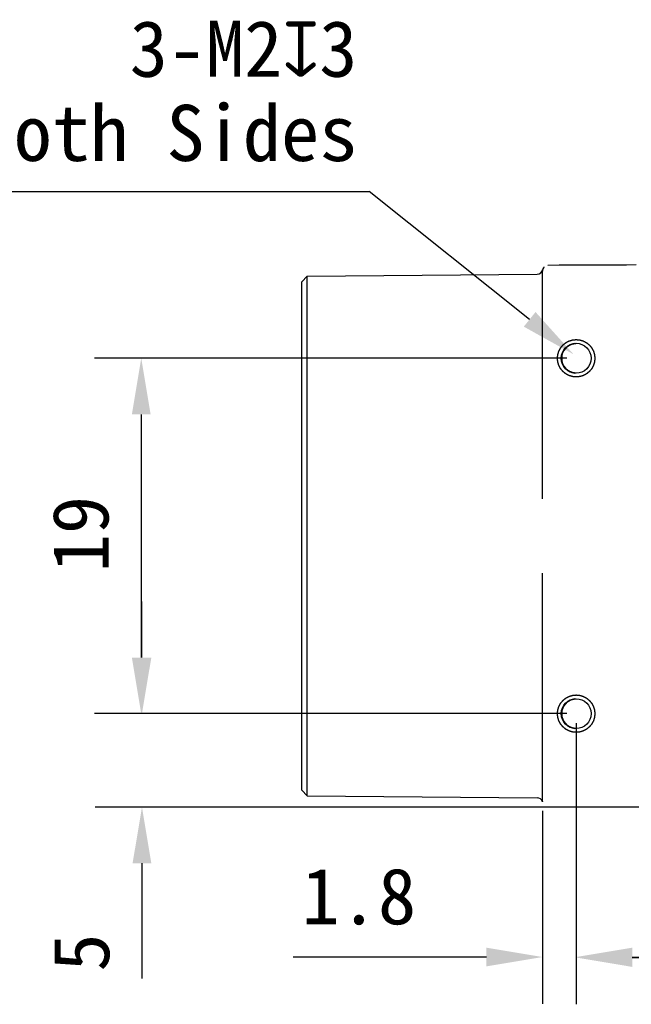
# Model space of a CAD drawing. Header units: millimetres. Extents: x 44 to 250, y 96 to 232.
# Tile 6 of 7: x 115 to 147, y 179 to 232. Entities that reach past the tile are written whole.
import ezdxf

# ---------------------------------------------------------------- set-up
doc = ezdxf.new("R2010")
doc.units = ezdxf.units.MM
doc.header["$LTSCALE"] = 16.335
doc.header["$PDMODE"] = 3
doc.header["$PDSIZE"] = 8
doc.layers.get('0').update_dxf_attribs({"linetype": 'CONTINUOUS'})
doc.layers.get('Defpoints').update_dxf_attribs({"linetype": 'CONTINUOUS'})
doc.layers.add('00_COMPONENTS', color=7, linetype='CONTINUOUS')
doc.layers.add('51__DRAFT_DIMS', color=7, linetype='CONTINUOUS')
doc.styles.get("Standard").update_dxf_attribs({"font": 'simfang.ttf'})
doc.dimstyles.new('DIMSTYLE_1', dxfattribs={"dimtxt": 3, "dimasz": 3, "dimexe": 2.5, "dimexo": 0.5, "dimgap": 0.75, "dimtad": 1, "dimdsep": 46, "dimtxsty": 'STANDARD', "dimblk": '_FILLED', "dimblk1": '_FILLED', "dimblk2": '_FILLED', "dimcen": 0.09, "dimclrt": 3, "dimazin": 2, "dimtp": 0.3, "dimtm": 0.3, "dimtfac": 1, "dimtofl": 0, "dimtmove": 0, "dimatfit": 3, "dimldrblk": '_FILLED', "dimfxl": 1, "dimtolj": 1, "dimarcsym": 0})
doc.dimstyles.new('DIMSTYLE_2', dxfattribs={"dimtxt": 3, "dimasz": 3, "dimexe": 2.5, "dimexo": 0.5, "dimgap": 0.75, "dimtad": 1, "dimdsep": 46, "dimtxsty": 'STANDARD', "dimblk": '_FILLED', "dimblk1": '_FILLED', "dimblk2": '_FILLED', "dimcen": 0.09, "dimclrt": 3, "dimazin": 2, "dimtp": 0.2, "dimtm": 0.2, "dimtfac": 1, "dimtofl": 0, "dimtmove": 0, "dimatfit": 3, "dimldrblk": '_FILLED', "dimfxl": 1, "dimtolj": 1, "dimarcsym": 0})
doc.dimstyles.new('DIMSTYLE_3', dxfattribs={"dimtxt": 3, "dimasz": 3, "dimexe": 2.5, "dimexo": 0.5, "dimgap": 0.75, "dimtad": 1, "dimdsep": 46, "dimtxsty": 'STANDARD', "dimblk": '_FILLED', "dimblk1": '_FILLED', "dimblk2": '_FILLED', "dimcen": 0.09, "dimclrt": 3, "dimazin": 2, "dimtp": 0.1, "dimtm": 0.1, "dimtfac": 1, "dimtofl": 0, "dimtmove": 0, "dimatfit": 3, "dimldrblk": '_FILLED', "dimfxl": 1, "dimtolj": 1, "dimarcsym": 0})
doc.dimstyles.new('DIMSTYLE_4', dxfattribs={"dimtxt": 3, "dimasz": 3, "dimexe": 2.5, "dimexo": 0.5, "dimtad": 1, "dimdsep": 46, "dimtxsty": 'STANDARD', "dimblk": '_FILLED', "dimblk1": '_FILLED', "dimblk2": '_FILLED', "dimcen": 0.09, "dimclrt": 3, "dimazin": 2, "dimtp": 0.1, "dimtm": 0.1, "dimtfac": 1, "dimtofl": 0, "dimtmove": 0, "dimatfit": 1, "dimldrblk": '_FILLED', "dimfxl": 1, "dimtolj": 1, "dimarcsym": 0})

# ---------------------------------------------------------------- blocks, each defined once
blk = doc.blocks.new('_FILLED')
at = {"color": 0, "linetype": 'ByBlock'}
blk.add_solid([(0, 0), (-1, 0.167), (-1, -0.167)], dxfattribs=at)
blk = doc.blocks.new('*D14')
at = {"layer": '51__DRAFT_DIMS', "color": 0, "lineweight": -2}
for p, q in [((144.406, 194.172), (144.406, 179.161)), ((142.606, 189.472), (142.606, 179.161)), ((139.606, 181.661), (129.278, 181.661)), ((147.406, 181.661), (150.406, 181.661))]:
    blk.add_line(p, q, dxfattribs=at)
at = {"layer": 'Defpoints', "color": 0}
for p in [(144.406, 194.672), (142.606, 189.972), (144.406, 181.661)]:
    blk.add_point(p, dxfattribs=at)
at = {"layer": '51__DRAFT_DIMS', "color": 0, "linetype": 'ByBlock', "lineweight": -2, "xscale": 3, "yscale": 3, "zscale": 3}
blk.add_blockref('_FILLED', (142.606, 181.661), dxfattribs=at)
at = {"layer": '51__DRAFT_DIMS', "color": 0, "linetype": 'ByBlock', "lineweight": -2, "xscale": 3, "yscale": 3, "zscale": 3, "rotation": 180}
blk.add_blockref('_FILLED', (144.406, 181.661), dxfattribs=at)
at = {"layer": '51__DRAFT_DIMS', "color": 3, "insert": (135.856, 186.411), "char_height": 3, "attachment_point": 3, "line_spacing_factor": 0.9}
blk.add_mtext('\\A1;1.8', dxfattribs=at)
blk = doc.blocks.new('*D15')
at = {"layer": '51__DRAFT_DIMS', "color": 0, "lineweight": -2}
for p, q in [((183.106, 208.158), (183.106, 179.134)), ((144.406, 194.172), (144.406, 179.134)), ((147.406, 181.634), (180.106, 181.634))]:
    blk.add_line(p, q, dxfattribs=at)
at = {"layer": 'Defpoints', "color": 0}
for p in [(183.106, 208.658), (144.406, 194.672), (183.106, 181.634)]:
    blk.add_point(p, dxfattribs=at)
at = {"layer": '51__DRAFT_DIMS', "color": 0, "linetype": 'ByBlock', "lineweight": -2, "xscale": 3, "yscale": 3, "zscale": 3, "rotation": 180}
blk.add_blockref('_FILLED', (144.406, 181.634), dxfattribs=at)
at = {"layer": '51__DRAFT_DIMS', "color": 0, "linetype": 'ByBlock', "lineweight": -2, "xscale": 3, "yscale": 3, "zscale": 3}
blk.add_blockref('_FILLED', (183.106, 181.634), dxfattribs=at)
at = {"layer": '51__DRAFT_DIMS', "color": 3, "insert": (163.724, 186.384), "char_height": 3, "attachment_point": 2, "line_spacing_factor": 0.9}
blk.add_mtext('\\A1;38.7', dxfattribs=at)
blk = doc.blocks.new('*D16')
at = {"layer": '51__DRAFT_DIMS', "color": 0, "lineweight": -2}
for p, q in [((143.906, 213.672), (118.66, 213.672)), ((121.16, 210.672), (121.16, 197.672)), ((143.906, 194.672), (118.66, 194.672))]:
    blk.add_line(p, q, dxfattribs=at)
at = {"layer": 'Defpoints', "color": 0}
for p in [(144.406, 213.672), (121.16, 194.672), (144.406, 194.672)]:
    blk.add_point(p, dxfattribs=at)
at = {"layer": '51__DRAFT_DIMS', "color": 0, "linetype": 'ByBlock', "lineweight": -2, "xscale": 3, "yscale": 3, "zscale": 3}
for p, rotation in [((121.16, 213.672), 90), ((121.16, 194.672), 270)]:
    blk.add_blockref('_FILLED', p, dxfattribs=dict(at, rotation=rotation))
at = {"layer": '51__DRAFT_DIMS', "color": 3, "insert": (116.41, 204.274), "char_height": 3, "attachment_point": 2, "rotation": 90, "line_spacing_factor": 0.9}
blk.add_mtext('\\A1;19', dxfattribs=at)
blk = doc.blocks.new('*D17')
at = {"layer": '51__DRAFT_DIMS', "color": 0, "lineweight": -2}
for p, q in [((121.198, 197.672), (121.198, 200.672)), ((143.906, 194.672), (118.698, 194.672)), ((143.556, 189.672), (118.698, 189.672)), ((121.198, 186.672), (121.198, 180.509))]:
    blk.add_line(p, q, dxfattribs=at)
at = {"layer": 'Defpoints', "color": 0}
for p in [(121.198, 194.672), (144.406, 194.672), (144.056, 189.672)]:
    blk.add_point(p, dxfattribs=at)
at = {"layer": '51__DRAFT_DIMS', "color": 0, "linetype": 'ByBlock', "lineweight": -2, "xscale": 3, "yscale": 3, "zscale": 3}
for p, rotation in [((121.198, 194.672), 270), ((121.198, 189.672), 90)]:
    blk.add_blockref('_FILLED', p, dxfattribs=dict(at, rotation=rotation))
at = {"layer": '51__DRAFT_DIMS', "color": 3, "insert": (116.448, 182.922), "char_height": 3, "attachment_point": 3, "rotation": 90, "line_spacing_factor": 0.9}
blk.add_mtext('\\A1;5', dxfattribs=at)
blk = doc.blocks.new('*D19')
at = {"layer": '51__DRAFT_DIMS', "color": 0, "lineweight": -2}
for p in [(104.668, 222.595), (141.921, 215.753)]:
    blk.add_line(p, (133.338, 222.595), dxfattribs=at)
at = {"layer": 'Defpoints', "color": 0}
for p in [(141.921, 215.753), (144.267, 213.883)]:
    blk.add_point(p, dxfattribs=at)
at = {"layer": '51__DRAFT_DIMS', "color": 0, "linetype": 'ByBlock', "lineweight": -2, "xscale": 3, "yscale": 3, "zscale": 3, "rotation": 321.4417913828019}
blk.add_blockref('_FILLED', (144.267, 213.883), dxfattribs=at)
at = {"layer": '51__DRAFT_DIMS', "color": 3, "insert": (132.713, 231.72), "char_height": 3, "attachment_point": 3, "line_spacing_factor": 0.9}
blk.add_mtext('\\A1;3-M2{\\A1;\\Fgdt|c0;x\\fFangSong|b0|i0|c134|p0;3\\POn Both Sides}', dxfattribs=at)

msp = doc.modelspace()

# ---------------------------------------------------------------- linework, layer by layer
at = {"layer": '00_COMPONENTS', "color": 7}
for p, q in [((142.636, 218.461), (142.632, 218.453)), ((142.64, 218.468), (142.636, 218.461)), ((142.644, 218.476), (142.642, 218.472)), ((142.649, 218.485), (142.646, 218.481)), ((142.654, 218.494), (142.652, 218.489)), ((142.69, 218.538), (142.686, 218.534)), ((142.697, 218.545), (142.693, 218.542)), ((142.901, 218.631), (142.9, 218.631)), ((147.606, 218.672), (142.901, 218.631)), ((142.905, 218.631), (142.903, 218.631)), ((143.506, 218.637), (143.506, 218.672)), ((143.506, 218.672), (147.106, 218.672)), ((129.736, 217.759), (130.036, 218.062)), ((130.036, 218.062), (142.325, 218.169)), ((130.036, 190.281), (130.036, 218.062)), ((142.606, 218.336), (142.606, 218.329)), ((142.606, 206.156), (142.606, 218.316)), ((142.611, 218.381), (142.611, 218.382)), ((142.614, 218.399), (142.614, 218.4)), ((142.622, 218.425), (142.618, 218.413)), ((142.624, 218.432), (142.621, 218.425)), ((142.623, 218.429), (142.621, 218.425)), ((142.622, 218.425), (142.621, 218.422)), ((142.622, 218.427), (142.625, 218.434)), ((142.625, 218.436), (142.624, 218.432)), ((142.628, 218.443), (142.626, 218.439)), ((142.63, 218.448), (142.627, 218.441)), ((129.736, 190.584), (129.736, 217.759)), ((142.606, 189.972), (142.606, 202.187)), ((129.736, 190.584), (130.036, 190.281)), ((130.036, 190.281), (142.317, 190.174)), ((142.606, 189.981), (142.606, 189.986)), ((142.606, 189.971), (142.606, 189.965)), ((183.506, 189.672), (142.906, 189.672))]:
    msp.add_line(p, q, dxfattribs=at)
for points in [[(142.697, 218.545), (142.687, 218.535), (142.677, 218.524), (142.667, 218.512), (142.658, 218.5), (142.65, 218.487), (142.642, 218.473), (142.635, 218.459), (142.628, 218.444), (142.623, 218.43), (142.618, 218.415), (142.614, 218.4), (142.614, 218.398)], [(142.659, 218.501), (142.653, 218.492), (142.648, 218.483), (142.643, 218.474), (142.638, 218.465), (142.634, 218.456)], [(142.676, 218.523), (142.673, 218.519), (142.669, 218.515), (142.666, 218.51), (142.663, 218.506), (142.66, 218.502), (142.657, 218.498)], [(142.697, 218.546), (142.689, 218.537), (142.681, 218.528), (142.673, 218.519), (142.666, 218.51)], [(142.615, 218.401), (142.612, 218.388), (142.609, 218.374), (142.608, 218.359), (142.607, 218.346), (142.606, 218.336)], [(142.624, 218.433), (142.623, 218.43), (142.62, 218.422), (142.617, 218.41)], [(142.632, 218.453), (142.631, 218.451), (142.63, 218.447)]]:
    msp.add_lwpolyline(points, dxfattribs=at)
for centre in [(144.406, 213.672), (144.406, 194.672)]:
    msp.add_circle(centre, 0.8, dxfattribs=at)
for centre, radius, start, end in [((142.323, 218.469), 0.3, 270.5, 346.6477), ((142.907, 218.331), 0.301, 173.4061, 178.2119), ((142.906, 218.331), 0.3, 173.547, 178.3731), ((142.907, 218.331), 0.301, 178.2262, 180.0021), ((142.907, 218.331), 0.3, 178.378, 180.0015), ((142.909, 218.33), 0.303, 171.0821, 172.4286), ((142.908, 218.33), 0.302, 171.2111, 172.3723), ((142.905, 218.331), 0.298, 169.2329, 171.0817), ((142.902, 218.331), 0.296, 170.4069, 171.2088), ((142.916, 218.329), 0.31, 168.5918, 169.2352), ((142.909, 218.33), 0.302, 168.6333, 169.2313), ((144.432, 213.672), 0.8, 97.4987, 262.5013), ((144.433, 194.672), 0.8, 97.4987, 262.5013), ((142.314, 189.874), 0.3, 14.8111, 89.5)]:
    msp.add_arc(centre, radius, start, end, dxfattribs=at)
at = {"layer": '00_COMPONENTS', "color": 4}
for points in [[(143.406, 213.672), (143.408, 213.688), (143.411, 213.72), (143.415, 213.761), (143.418, 213.793), (143.42, 213.813), (143.422, 213.829), (143.423, 213.842), (143.424, 213.852), (143.425, 213.859), (143.425, 213.863), (143.425, 213.866), (143.426, 213.869), (143.427, 213.873), (143.43, 213.88), (143.432, 213.889), (143.436, 213.901), (143.441, 213.916), (143.447, 213.936), (143.454, 213.959), (143.461, 213.983), (143.467, 214.002), (143.471, 214.018), (143.475, 214.029), (143.478, 214.039), (143.48, 214.046), (143.481, 214.05), (143.482, 214.053), (143.483, 214.055), (143.485, 214.059), (143.488, 214.065), (143.493, 214.074), (143.499, 214.085), (143.507, 214.099), (143.516, 214.117), (143.528, 214.139), (143.539, 214.16), (143.549, 214.178), (143.556, 214.193), (143.562, 214.204), (143.567, 214.212), (143.57, 214.219), (143.572, 214.222), (143.573, 214.225), (143.575, 214.227), (143.578, 214.231), (143.583, 214.236), (143.589, 214.244), (143.597, 214.254), (143.607, 214.267), (143.621, 214.283), (143.636, 214.302), (143.652, 214.321), (143.665, 214.337), (143.676, 214.35), (143.684, 214.36), (143.69, 214.368), (143.695, 214.373), (143.697, 214.376), (143.699, 214.379), (143.702, 214.381), (143.705, 214.383), (143.71, 214.388), (143.718, 214.394), (143.728, 214.402), (143.74, 214.412), (143.756, 214.425), (143.775, 214.441), (143.793, 214.456), (143.809, 214.469), (143.822, 214.479), (143.831, 214.487), (143.839, 214.494), (143.845, 214.498), (143.848, 214.501), (143.85, 214.503), (143.853, 214.504), (143.856, 214.506), (143.863, 214.509), (143.872, 214.514), (143.882, 214.52), (143.897, 214.528), (143.915, 214.537), (143.936, 214.549), (143.958, 214.56), (143.975, 214.57), (143.99, 214.578), (144.001, 214.583), (144.009, 214.588), (144.016, 214.592), (144.019, 214.593), (144.022, 214.595), (144.025, 214.596), (144.029, 214.597), (144.036, 214.599), (144.045, 214.602), (144.057, 214.606), (144.073, 214.61), (144.092, 214.616), (144.115, 214.623), (144.139, 214.631), (144.158, 214.636), (144.174, 214.641), (144.185, 214.645), (144.195, 214.648), (144.202, 214.65), (144.206, 214.651), (144.209, 214.652), (144.212, 214.652), (144.216, 214.653), (144.223, 214.653), (144.233, 214.654), (144.246, 214.656), (144.262, 214.657), (144.283, 214.659), (144.307, 214.662), (144.332, 214.664), (144.353, 214.666), (144.369, 214.668), (144.382, 214.669), (144.392, 214.67), (144.399, 214.671), (144.403, 214.671), (144.406, 214.672), (144.409, 214.671), (144.413, 214.671), (144.42, 214.67), (144.431, 214.669), (144.443, 214.668), (144.459, 214.667), (144.479, 214.665), (144.503, 214.662), (144.528, 214.66), (144.548, 214.658), (144.564, 214.656), (144.576, 214.655), (144.586, 214.654), (144.593, 214.653), (144.597, 214.653), (144.601, 214.653), (144.603, 214.652), (144.607, 214.651), (144.614, 214.648), (144.624, 214.646), (144.636, 214.642), (144.651, 214.637), (144.671, 214.631), (144.694, 214.624), (144.717, 214.617), (144.737, 214.611), (144.752, 214.607), (144.764, 214.603), (144.774, 214.6), (144.781, 214.598), (144.784, 214.597), (144.787, 214.596), (144.79, 214.595), (144.794, 214.593), (144.8, 214.59), (144.809, 214.585), (144.82, 214.579), (144.834, 214.571), (144.852, 214.562), (144.874, 214.55), (144.895, 214.539), (144.913, 214.529), (144.927, 214.522), (144.938, 214.516), (144.947, 214.511), (144.953, 214.508), (144.957, 214.506), (144.96, 214.505), (144.962, 214.503), (144.965, 214.5), (144.971, 214.495), (144.979, 214.489), (144.989, 214.481), (145.001, 214.471), (145.017, 214.457), (145.037, 214.442), (145.056, 214.426), (145.072, 214.413), (145.085, 214.402), (145.094, 214.394), (145.102, 214.388), (145.108, 214.383), (145.111, 214.381), (145.114, 214.379), (145.115, 214.376), (145.118, 214.373), (145.122, 214.368), (145.129, 214.36), (145.137, 214.35), (145.147, 214.338), (145.16, 214.322), (145.175, 214.303), (145.191, 214.285), (145.204, 214.269), (145.214, 214.256), (145.222, 214.247), (145.228, 214.239), (145.233, 214.233), (145.235, 214.23), (145.237, 214.228), (145.239, 214.225), (145.241, 214.222), (145.244, 214.215), (145.249, 214.206), (145.255, 214.196), (145.262, 214.181), (145.272, 214.163), (145.283, 214.142), (145.295, 214.12), (145.305, 214.103), (145.312, 214.088), (145.318, 214.077), (145.323, 214.068), (145.326, 214.062), (145.328, 214.059), (145.33, 214.056), (145.33, 214.053), (145.332, 214.049), (145.334, 214.042), (145.337, 214.033), (145.34, 214.021), (145.345, 214.005), (145.351, 213.986), (145.358, 213.963), (145.365, 213.939), (145.371, 213.92), (145.376, 213.904), (145.379, 213.893), (145.382, 213.883), (145.384, 213.876), (145.386, 213.872), (145.387, 213.869), (145.387, 213.866), (145.387, 213.862), (145.388, 213.855), (145.389, 213.845), (145.39, 213.832), (145.392, 213.816), (145.394, 213.795), (145.396, 213.77), (145.399, 213.746), (145.402, 213.713), (145.405, 213.688), (145.406, 213.672)], [(145.406, 213.672), (145.405, 213.655), (145.402, 213.623), (145.398, 213.583), (145.394, 213.55), (145.392, 213.53), (145.391, 213.514), (145.39, 213.502), (145.389, 213.492), (145.388, 213.484), (145.387, 213.48), (145.387, 213.477), (145.386, 213.475), (145.385, 213.471), (145.383, 213.464), (145.38, 213.454), (145.377, 213.442), (145.372, 213.427), (145.366, 213.407), (145.359, 213.384), (145.352, 213.361), (145.346, 213.341), (145.341, 213.326), (145.338, 213.314), (145.335, 213.304), (145.333, 213.297), (145.332, 213.294), (145.331, 213.291), (145.329, 213.288), (145.328, 213.284), (145.324, 213.278), (145.319, 213.269), (145.314, 213.258), (145.306, 213.244), (145.296, 213.226), (145.285, 213.204), (145.274, 213.183), (145.264, 213.165), (145.256, 213.151), (145.251, 213.14), (145.246, 213.131), (145.243, 213.125), (145.241, 213.121), (145.239, 213.118), (145.237, 213.116), (145.235, 213.113), (145.23, 213.107), (145.223, 213.099), (145.216, 213.089), (145.205, 213.077), (145.192, 213.061), (145.176, 213.041), (145.161, 213.022), (145.147, 213.006), (145.137, 212.993), (145.129, 212.984), (145.123, 212.976), (145.118, 212.97), (145.115, 212.967), (145.114, 212.964), (145.111, 212.963), (145.108, 212.96), (145.102, 212.956), (145.095, 212.949), (145.085, 212.941), (145.073, 212.931), (145.057, 212.918), (145.038, 212.903), (145.019, 212.887), (145.003, 212.874), (144.991, 212.864), (144.981, 212.856), (144.974, 212.85), (144.968, 212.845), (144.965, 212.843), (144.963, 212.841), (144.96, 212.839), (144.956, 212.837), (144.95, 212.834), (144.941, 212.829), (144.93, 212.823), (144.916, 212.816), (144.898, 212.806), (144.877, 212.795), (144.855, 212.783), (144.837, 212.773), (144.823, 212.766), (144.812, 212.76), (144.803, 212.755), (144.797, 212.752), (144.793, 212.75), (144.791, 212.748), (144.788, 212.748), (144.784, 212.746), (144.777, 212.744), (144.767, 212.741), (144.756, 212.738), (144.74, 212.733), (144.721, 212.727), (144.697, 212.72), (144.674, 212.713), (144.655, 212.707), (144.639, 212.702), (144.627, 212.699), (144.618, 212.696), (144.611, 212.693), (144.607, 212.692), (144.604, 212.691), (144.601, 212.691), (144.597, 212.691), (144.59, 212.69), (144.579, 212.689), (144.567, 212.688), (144.55, 212.686), (144.53, 212.684), (144.505, 212.682), (144.48, 212.679), (144.46, 212.677), (144.443, 212.675), (144.431, 212.674), (144.421, 212.673), (144.414, 212.672), (144.409, 212.672), (144.406, 212.671), (144.403, 212.672), (144.399, 212.672), (144.392, 212.673), (144.382, 212.674), (144.37, 212.675), (144.354, 212.677), (144.333, 212.679), (144.309, 212.681), (144.285, 212.684), (144.265, 212.686), (144.249, 212.687), (144.236, 212.688), (144.226, 212.689), (144.219, 212.69), (144.215, 212.69), (144.212, 212.691), (144.209, 212.692), (144.205, 212.693), (144.198, 212.695), (144.189, 212.698), (144.177, 212.701), (144.161, 212.706), (144.142, 212.712), (144.119, 212.719), (144.095, 212.726), (144.076, 212.732), (144.06, 212.737), (144.049, 212.74), (144.039, 212.743), (144.032, 212.745), (144.028, 212.746), (144.025, 212.747), (144.023, 212.749), (144.019, 212.75), (144.013, 212.754), (144.004, 212.759), (143.993, 212.764), (143.979, 212.772), (143.961, 212.781), (143.939, 212.793), (143.918, 212.804), (143.9, 212.814), (143.885, 212.822), (143.874, 212.827), (143.866, 212.832), (143.859, 212.835), (143.856, 212.837), (143.853, 212.839), (143.851, 212.841), (143.847, 212.843), (143.842, 212.848), (143.834, 212.854), (143.824, 212.862), (143.811, 212.873), (143.795, 212.886), (143.776, 212.902), (143.757, 212.917), (143.741, 212.93), (143.728, 212.941), (143.718, 212.949), (143.71, 212.955), (143.705, 212.96), (143.702, 212.963), (143.699, 212.964), (143.697, 212.967), (143.695, 212.97), (143.69, 212.976), (143.684, 212.983), (143.676, 212.993), (143.666, 213.005), (143.653, 213.021), (143.637, 213.04), (143.622, 213.059), (143.609, 213.075), (143.599, 213.087), (143.591, 213.097), (143.584, 213.104), (143.58, 213.11), (143.577, 213.113), (143.575, 213.115), (143.574, 213.118), (143.572, 213.122), (143.569, 213.128), (143.564, 213.137), (143.558, 213.148), (143.55, 213.162), (143.541, 213.18), (143.529, 213.201), (143.518, 213.223), (143.508, 213.241), (143.5, 213.255), (143.495, 213.266), (143.49, 213.275), (143.486, 213.281), (143.485, 213.285), (143.483, 213.287), (143.482, 213.29), (143.481, 213.294), (143.479, 213.301), (143.476, 213.311), (143.472, 213.322), (143.468, 213.338), (143.462, 213.357), (143.455, 213.381), (143.447, 213.404), (143.442, 213.423), (143.437, 213.439), (143.433, 213.451), (143.43, 213.46), (143.428, 213.467), (143.427, 213.471), (143.426, 213.474), (143.426, 213.477), (143.425, 213.481), (143.425, 213.488), (143.424, 213.499), (143.422, 213.511), (143.421, 213.528), (143.419, 213.548), (143.416, 213.573), (143.414, 213.598), (143.41, 213.63), (143.408, 213.655), (143.406, 213.672)], [(143.406, 194.672), (143.408, 194.688), (143.411, 194.72), (143.415, 194.761), (143.418, 194.793), (143.42, 194.813), (143.422, 194.829), (143.423, 194.842), (143.424, 194.852), (143.425, 194.859), (143.425, 194.863), (143.425, 194.866), (143.426, 194.869), (143.428, 194.873), (143.43, 194.88), (143.433, 194.889), (143.436, 194.901), (143.441, 194.916), (143.447, 194.936), (143.454, 194.959), (143.461, 194.983), (143.467, 195.002), (143.471, 195.018), (143.475, 195.029), (143.478, 195.039), (143.48, 195.046), (143.481, 195.05), (143.482, 195.053), (143.483, 195.055), (143.485, 195.059), (143.489, 195.065), (143.493, 195.074), (143.499, 195.085), (143.507, 195.099), (143.516, 195.117), (143.528, 195.139), (143.539, 195.16), (143.549, 195.178), (143.556, 195.193), (143.562, 195.204), (143.567, 195.212), (143.57, 195.219), (143.572, 195.222), (143.573, 195.225), (143.576, 195.227), (143.578, 195.231), (143.583, 195.236), (143.589, 195.244), (143.597, 195.254), (143.608, 195.267), (143.621, 195.283), (143.636, 195.302), (143.652, 195.321), (143.665, 195.337), (143.676, 195.35), (143.684, 195.36), (143.69, 195.368), (143.695, 195.373), (143.697, 195.376), (143.699, 195.379), (143.702, 195.381), (143.705, 195.383), (143.71, 195.388), (143.718, 195.394), (143.728, 195.402), (143.74, 195.412), (143.756, 195.425), (143.775, 195.441), (143.794, 195.456), (143.809, 195.469), (143.822, 195.479), (143.831, 195.487), (143.839, 195.494), (143.845, 195.498), (143.848, 195.501), (143.85, 195.503), (143.853, 195.504), (143.856, 195.506), (143.863, 195.509), (143.872, 195.514), (143.882, 195.52), (143.897, 195.528), (143.915, 195.537), (143.936, 195.549), (143.958, 195.56), (143.976, 195.57), (143.99, 195.578), (144.001, 195.583), (144.01, 195.588), (144.016, 195.592), (144.019, 195.593), (144.022, 195.595), (144.025, 195.596), (144.029, 195.597), (144.036, 195.599), (144.045, 195.602), (144.057, 195.606), (144.073, 195.61), (144.092, 195.616), (144.115, 195.623), (144.139, 195.631), (144.158, 195.636), (144.174, 195.641), (144.185, 195.645), (144.195, 195.648), (144.202, 195.65), (144.206, 195.651), (144.209, 195.652), (144.212, 195.652), (144.216, 195.653), (144.223, 195.653), (144.233, 195.654), (144.246, 195.656), (144.262, 195.657), (144.283, 195.659), (144.308, 195.662), (144.332, 195.664), (144.353, 195.666), (144.369, 195.668), (144.382, 195.669), (144.392, 195.67), (144.399, 195.671), (144.403, 195.671), (144.406, 195.672), (144.409, 195.671), (144.414, 195.671), (144.421, 195.67), (144.431, 195.669), (144.443, 195.668), (144.459, 195.667), (144.479, 195.665), (144.504, 195.662), (144.528, 195.66), (144.548, 195.658), (144.564, 195.656), (144.576, 195.655), (144.586, 195.654), (144.594, 195.653), (144.598, 195.653), (144.601, 195.653), (144.604, 195.652), (144.607, 195.651), (144.614, 195.648), (144.624, 195.646), (144.636, 195.642), (144.651, 195.637), (144.671, 195.631), (144.694, 195.624), (144.717, 195.617), (144.737, 195.611), (144.752, 195.607), (144.764, 195.603), (144.774, 195.6), (144.781, 195.598), (144.785, 195.597), (144.788, 195.596), (144.79, 195.595), (144.794, 195.593), (144.8, 195.59), (144.809, 195.585), (144.82, 195.579), (144.834, 195.571), (144.852, 195.562), (144.874, 195.55), (144.895, 195.539), (144.913, 195.529), (144.927, 195.522), (144.938, 195.516), (144.947, 195.511), (144.954, 195.508), (144.957, 195.506), (144.96, 195.505), (144.962, 195.503), (144.965, 195.5), (144.971, 195.495), (144.979, 195.489), (144.989, 195.481), (145.001, 195.471), (145.017, 195.457), (145.037, 195.442), (145.056, 195.426), (145.072, 195.413), (145.085, 195.402), (145.094, 195.394), (145.102, 195.388), (145.108, 195.383), (145.111, 195.381), (145.114, 195.379), (145.115, 195.376), (145.118, 195.373), (145.123, 195.368), (145.129, 195.36), (145.137, 195.35), (145.147, 195.338), (145.16, 195.322), (145.175, 195.303), (145.191, 195.285), (145.204, 195.269), (145.214, 195.256), (145.222, 195.247), (145.228, 195.239), (145.233, 195.233), (145.235, 195.23), (145.238, 195.228), (145.239, 195.225), (145.241, 195.222), (145.244, 195.215), (145.249, 195.206), (145.255, 195.196), (145.262, 195.181), (145.272, 195.163), (145.283, 195.142), (145.295, 195.12), (145.305, 195.103), (145.312, 195.088), (145.318, 195.077), (145.323, 195.068), (145.326, 195.062), (145.328, 195.059), (145.33, 195.056), (145.33, 195.053), (145.332, 195.049), (145.334, 195.042), (145.337, 195.033), (145.34, 195.021), (145.345, 195.005), (145.351, 194.986), (145.358, 194.963), (145.365, 194.939), (145.371, 194.92), (145.376, 194.904), (145.38, 194.893), (145.382, 194.883), (145.385, 194.876), (145.386, 194.872), (145.387, 194.869), (145.387, 194.866), (145.387, 194.862), (145.388, 194.855), (145.389, 194.845), (145.39, 194.832), (145.392, 194.816), (145.394, 194.795), (145.397, 194.77), (145.399, 194.746), (145.402, 194.713), (145.405, 194.688), (145.406, 194.672)], [(145.406, 194.672), (145.405, 194.655), (145.402, 194.623), (145.398, 194.583), (145.394, 194.55), (145.393, 194.53), (145.391, 194.514), (145.39, 194.502), (145.389, 194.492), (145.388, 194.484), (145.388, 194.48), (145.388, 194.477), (145.386, 194.475), (145.385, 194.471), (145.383, 194.464), (145.38, 194.454), (145.377, 194.442), (145.372, 194.427), (145.366, 194.407), (145.359, 194.384), (145.352, 194.361), (145.346, 194.341), (145.342, 194.326), (145.338, 194.314), (145.335, 194.304), (145.333, 194.297), (145.332, 194.294), (145.331, 194.291), (145.329, 194.288), (145.328, 194.284), (145.324, 194.278), (145.319, 194.269), (145.314, 194.258), (145.306, 194.244), (145.297, 194.226), (145.285, 194.204), (145.274, 194.183), (145.264, 194.165), (145.257, 194.151), (145.251, 194.14), (145.246, 194.131), (145.243, 194.125), (145.241, 194.121), (145.239, 194.118), (145.237, 194.116), (145.235, 194.113), (145.23, 194.107), (145.224, 194.099), (145.216, 194.089), (145.205, 194.077), (145.192, 194.061), (145.176, 194.041), (145.161, 194.022), (145.148, 194.006), (145.137, 193.993), (145.129, 193.984), (145.123, 193.976), (145.118, 193.97), (145.115, 193.967), (145.114, 193.964), (145.111, 193.963), (145.108, 193.96), (145.103, 193.956), (145.095, 193.949), (145.085, 193.941), (145.073, 193.931), (145.057, 193.918), (145.038, 193.903), (145.019, 193.887), (145.004, 193.874), (144.991, 193.864), (144.982, 193.856), (144.974, 193.85), (144.968, 193.845), (144.965, 193.843), (144.963, 193.841), (144.96, 193.839), (144.956, 193.837), (144.95, 193.834), (144.941, 193.829), (144.93, 193.823), (144.916, 193.816), (144.898, 193.806), (144.877, 193.795), (144.855, 193.783), (144.837, 193.773), (144.823, 193.766), (144.812, 193.76), (144.803, 193.755), (144.797, 193.752), (144.793, 193.75), (144.791, 193.748), (144.788, 193.748), (144.784, 193.746), (144.777, 193.744), (144.767, 193.741), (144.756, 193.738), (144.74, 193.733), (144.721, 193.727), (144.697, 193.72), (144.674, 193.713), (144.655, 193.707), (144.639, 193.702), (144.627, 193.699), (144.618, 193.696), (144.611, 193.693), (144.607, 193.692), (144.604, 193.691), (144.601, 193.691), (144.597, 193.691), (144.59, 193.69), (144.579, 193.689), (144.567, 193.688), (144.551, 193.686), (144.53, 193.684), (144.505, 193.682), (144.481, 193.679), (144.46, 193.677), (144.443, 193.675), (144.431, 193.674), (144.421, 193.673), (144.414, 193.672), (144.41, 193.672), (144.406, 193.671), (144.403, 193.672), (144.399, 193.672), (144.392, 193.673), (144.382, 193.674), (144.37, 193.675), (144.354, 193.677), (144.334, 193.679), (144.309, 193.681), (144.285, 193.684), (144.265, 193.686), (144.249, 193.687), (144.236, 193.688), (144.226, 193.689), (144.219, 193.69), (144.215, 193.69), (144.212, 193.691), (144.209, 193.692), (144.205, 193.693), (144.199, 193.695), (144.189, 193.698), (144.177, 193.701), (144.162, 193.706), (144.142, 193.712), (144.119, 193.719), (144.095, 193.726), (144.076, 193.732), (144.06, 193.737), (144.049, 193.74), (144.039, 193.743), (144.032, 193.745), (144.028, 193.746), (144.025, 193.747), (144.023, 193.749), (144.019, 193.75), (144.013, 193.754), (144.004, 193.759), (143.993, 193.764), (143.979, 193.772), (143.961, 193.781), (143.939, 193.793), (143.918, 193.804), (143.9, 193.814), (143.885, 193.822), (143.875, 193.827), (143.866, 193.832), (143.859, 193.835), (143.856, 193.837), (143.853, 193.839), (143.851, 193.841), (143.847, 193.843), (143.842, 193.848), (143.834, 193.854), (143.824, 193.862), (143.811, 193.873), (143.795, 193.886), (143.776, 193.902), (143.757, 193.917), (143.741, 193.93), (143.728, 193.941), (143.719, 193.949), (143.711, 193.955), (143.705, 193.96), (143.702, 193.963), (143.699, 193.964), (143.697, 193.967), (143.695, 193.97), (143.69, 193.976), (143.684, 193.983), (143.676, 193.993), (143.666, 194.005), (143.653, 194.021), (143.637, 194.04), (143.622, 194.059), (143.609, 194.075), (143.599, 194.087), (143.591, 194.097), (143.585, 194.104), (143.58, 194.11), (143.577, 194.113), (143.575, 194.115), (143.574, 194.118), (143.572, 194.122), (143.569, 194.128), (143.564, 194.137), (143.558, 194.148), (143.551, 194.162), (143.541, 194.18), (143.529, 194.201), (143.518, 194.223), (143.508, 194.241), (143.501, 194.255), (143.495, 194.266), (143.49, 194.275), (143.487, 194.281), (143.485, 194.285), (143.483, 194.287), (143.482, 194.29), (143.481, 194.294), (143.479, 194.301), (143.476, 194.311), (143.473, 194.322), (143.468, 194.338), (143.462, 194.357), (143.455, 194.381), (143.448, 194.404), (143.442, 194.423), (143.437, 194.439), (143.433, 194.451), (143.43, 194.46), (143.428, 194.467), (143.427, 194.471), (143.426, 194.474), (143.426, 194.477), (143.425, 194.481), (143.425, 194.488), (143.424, 194.499), (143.423, 194.511), (143.421, 194.528), (143.419, 194.548), (143.416, 194.573), (143.414, 194.598), (143.411, 194.63), (143.408, 194.655), (143.406, 194.672)]]:
    msp.add_open_spline(points, degree=3, knots=[0, 0, 0, 0, 0.015625, 0.03125, 0.039062, 0.046875, 0.050781, 0.054688, 0.058594, 0.060547, 0.061523, 0.0625, 0.063477, 0.064453, 0.066406, 0.070312, 0.074219, 0.078125, 0.085938, 0.09375, 0.101562, 0.109375, 0.113281, 0.117188, 0.121094, 0.123047, 0.124023, 0.125, 0.125977, 0.126953, 0.128906, 0.132812, 0.136719, 0.140625, 0.148438, 0.15625, 0.164062, 0.171875, 0.175781, 0.179688, 0.183594, 0.185547, 0.186523, 0.1875, 0.188477, 0.189453, 0.191406, 0.195312, 0.199219, 0.203125, 0.210938, 0.21875, 0.226562, 0.234375, 0.238281, 0.242188, 0.246094, 0.248047, 0.249023, 0.25, 0.250977, 0.251953, 0.253906, 0.257812, 0.261719, 0.265625, 0.273438, 0.28125, 0.289062, 0.296875, 0.300781, 0.304688, 0.308594, 0.310547, 0.311523, 0.3125, 0.313477, 0.314453, 0.316406, 0.320312, 0.324219, 0.328125, 0.335938, 0.34375, 0.351562, 0.359375, 0.363281, 0.367188, 0.371094, 0.373047, 0.374023, 0.375, 0.375977, 0.376953, 0.378906, 0.382812, 0.386719, 0.390625, 0.398438, 0.40625, 0.414062, 0.421875, 0.425781, 0.429688, 0.433594, 0.435547, 0.436523, 0.4375, 0.438477, 0.439453, 0.441406, 0.445312, 0.449219, 0.453125, 0.460938, 0.46875, 0.476562, 0.484375, 0.488281, 0.492188, 0.496094, 0.498047, 0.499023, 0.5, 0.500977, 0.501953, 0.503906, 0.507812, 0.511719, 0.515625, 0.523438, 0.53125, 0.539062, 0.546875, 0.550781, 0.554688, 0.558594, 0.560547, 0.561523, 0.5625, 0.563477, 0.564453, 0.566406, 0.570312, 0.574219, 0.578125, 0.585938, 0.59375, 0.601562, 0.609375, 0.613281, 0.617188, 0.621094, 0.623047, 0.624023, 0.625, 0.625977, 0.626953, 0.628906, 0.632812, 0.636719, 0.640625, 0.648438, 0.65625, 0.664062, 0.671875, 0.675781, 0.679688, 0.683594, 0.685547, 0.686523, 0.6875, 0.688477, 0.689453, 0.691406, 0.695312, 0.699219, 0.703125, 0.710938, 0.71875, 0.726562, 0.734375, 0.738281, 0.742188, 0.746094, 0.748047, 0.749023, 0.75, 0.750977, 0.751953, 0.753906, 0.757812, 0.761719, 0.765625, 0.773438, 0.78125, 0.789062, 0.796875, 0.800781, 0.804688, 0.808594, 0.810547, 0.811523, 0.8125, 0.813477, 0.814453, 0.816406, 0.820312, 0.824219, 0.828125, 0.835938, 0.84375, 0.851562, 0.859375, 0.863281, 0.867188, 0.871094, 0.873047, 0.874023, 0.875, 0.875977, 0.876953, 0.878906, 0.882812, 0.886719, 0.890625, 0.898438, 0.90625, 0.914062, 0.921875, 0.925781, 0.929688, 0.933594, 0.935547, 0.936523, 0.9375, 0.938477, 0.939453, 0.941406, 0.945312, 0.949219, 0.953125, 0.960938, 0.96875, 0.976562, 0.984375, 1, 1, 1, 1], dxfattribs=at)
at = {"layer": '00_COMPONENTS', "color": 7}
for points in [[(143.633, 213.672), (143.634, 213.684), (143.637, 213.71), (143.641, 213.748), (143.644, 213.78), (143.647, 213.802), (143.648, 213.815), (143.649, 213.824), (143.65, 213.832), (143.651, 213.839), (143.651, 213.843), (143.652, 213.846), (143.653, 213.849), (143.655, 213.854), (143.658, 213.865), (143.663, 213.88), (143.672, 213.904), (143.68, 213.928), (143.688, 213.953), (143.693, 213.968), (143.698, 213.98), (143.701, 213.989), (143.704, 213.998), (143.706, 214.005), (143.708, 214.009), (143.709, 214.012), (143.711, 214.016), (143.713, 214.02), (143.717, 214.025), (143.721, 214.032), (143.728, 214.043), (143.736, 214.057), (143.749, 214.079), (143.763, 214.1), (143.776, 214.122), (143.784, 214.136), (143.791, 214.147), (143.795, 214.154), (143.798, 214.158), (143.8, 214.161), (143.8, 214.162), (143.802, 214.164), (143.805, 214.166), (143.809, 214.171), (143.815, 214.177), (143.824, 214.186), (143.835, 214.197), (143.848, 214.211), (143.861, 214.225), (143.875, 214.239), (143.888, 214.253), (143.899, 214.264), (143.908, 214.273), (143.914, 214.279), (143.918, 214.284), (143.921, 214.286), (143.922, 214.288), (143.924, 214.289), (143.926, 214.29), (143.931, 214.293), (143.937, 214.298), (143.948, 214.305), (143.962, 214.314), (143.983, 214.328), (144.004, 214.342), (144.026, 214.356), (144.039, 214.365), (144.05, 214.372), (144.057, 214.376), (144.062, 214.38), (144.066, 214.382), (144.069, 214.385), (144.072, 214.386), (144.077, 214.387), (144.083, 214.39), (144.092, 214.393), (144.101, 214.397), (144.113, 214.401), (144.128, 214.407), (144.152, 214.416), (144.176, 214.425), (144.197, 214.433), (144.209, 214.437), (144.218, 214.441), (144.226, 214.444), (144.231, 214.445), (144.234, 214.447), (144.237, 214.447), (144.241, 214.448), (144.248, 214.448), (144.256, 214.45), (144.265, 214.451), (144.278, 214.453), (144.301, 214.456), (144.333, 214.46), (144.372, 214.466), (144.398, 214.47), (144.411, 214.471)], [(144.411, 212.872), (144.398, 212.874), (144.372, 212.877), (144.334, 212.882), (144.303, 212.887), (144.281, 212.89), (144.268, 212.892), (144.258, 212.893), (144.25, 212.894), (144.244, 212.895), (144.24, 212.896), (144.237, 212.896), (144.234, 212.897), (144.229, 212.899), (144.218, 212.903), (144.203, 212.908), (144.179, 212.917), (144.155, 212.926), (144.131, 212.935), (144.116, 212.941), (144.104, 212.945), (144.095, 212.949), (144.086, 212.952), (144.08, 212.955), (144.075, 212.956), (144.072, 212.957), (144.069, 212.96), (144.065, 212.962), (144.059, 212.966), (144.053, 212.97), (144.042, 212.977), (144.028, 212.986), (144.007, 213), (143.986, 213.014), (143.964, 213.028), (143.951, 213.037), (143.94, 213.044), (143.933, 213.048), (143.929, 213.051), (143.926, 213.052), (143.925, 213.053), (143.923, 213.055), (143.921, 213.058), (143.916, 213.062), (143.911, 213.068), (143.902, 213.077), (143.891, 213.089), (143.877, 213.102), (143.864, 213.116), (143.85, 213.13), (143.837, 213.144), (143.826, 213.155), (143.817, 213.164), (143.811, 213.17), (143.807, 213.174), (143.804, 213.177), (143.802, 213.179), (143.802, 213.18), (143.8, 213.182), (143.797, 213.187), (143.793, 213.194), (143.786, 213.205), (143.778, 213.219), (143.764, 213.24), (143.751, 213.262), (143.737, 213.284), (143.729, 213.297), (143.722, 213.308), (143.718, 213.315), (143.715, 213.321), (143.712, 213.325), (143.71, 213.328), (143.709, 213.331), (143.707, 213.336), (143.705, 213.342), (143.702, 213.352), (143.699, 213.361), (143.695, 213.373), (143.689, 213.388), (143.681, 213.412), (143.673, 213.436), (143.665, 213.457), (143.661, 213.469), (143.658, 213.479), (143.655, 213.486), (143.653, 213.491), (143.652, 213.494), (143.652, 213.498), (143.652, 213.502), (143.651, 213.508), (143.65, 213.516), (143.649, 213.526), (143.647, 213.539), (143.645, 213.562), (143.641, 213.594), (143.637, 213.633), (143.634, 213.659), (143.633, 213.672)], [(143.633, 194.672), (143.634, 194.684), (143.637, 194.71), (143.641, 194.748), (143.645, 194.78), (143.647, 194.802), (143.648, 194.815), (143.649, 194.824), (143.65, 194.832), (143.651, 194.839), (143.652, 194.843), (143.652, 194.846), (143.653, 194.849), (143.655, 194.854), (143.658, 194.865), (143.663, 194.88), (143.672, 194.904), (143.68, 194.928), (143.688, 194.953), (143.694, 194.968), (143.698, 194.98), (143.701, 194.989), (143.704, 194.998), (143.706, 195.005), (143.708, 195.009), (143.709, 195.012), (143.711, 195.016), (143.713, 195.02), (143.717, 195.025), (143.721, 195.032), (143.728, 195.043), (143.736, 195.057), (143.749, 195.079), (143.763, 195.1), (143.776, 195.122), (143.785, 195.136), (143.791, 195.147), (143.795, 195.154), (143.798, 195.158), (143.8, 195.161), (143.801, 195.162), (143.802, 195.164), (143.805, 195.166), (143.809, 195.171), (143.815, 195.177), (143.824, 195.186), (143.835, 195.197), (143.848, 195.211), (143.862, 195.225), (143.875, 195.239), (143.888, 195.253), (143.899, 195.264), (143.908, 195.273), (143.914, 195.279), (143.918, 195.284), (143.921, 195.286), (143.923, 195.288), (143.924, 195.289), (143.926, 195.29), (143.931, 195.293), (143.938, 195.298), (143.948, 195.305), (143.962, 195.314), (143.983, 195.328), (144.004, 195.342), (144.026, 195.356), (144.039, 195.365), (144.05, 195.372), (144.057, 195.376), (144.062, 195.38), (144.066, 195.382), (144.069, 195.385), (144.072, 195.386), (144.077, 195.387), (144.084, 195.39), (144.093, 195.393), (144.102, 195.397), (144.113, 195.401), (144.128, 195.407), (144.152, 195.416), (144.176, 195.425), (144.197, 195.433), (144.209, 195.437), (144.218, 195.441), (144.226, 195.444), (144.231, 195.445), (144.234, 195.447), (144.237, 195.447), (144.241, 195.448), (144.248, 195.448), (144.256, 195.45), (144.265, 195.451), (144.278, 195.453), (144.301, 195.456), (144.333, 195.46), (144.372, 195.466), (144.398, 195.47), (144.411, 195.471)], [(144.411, 193.872), (144.398, 193.874), (144.373, 193.877), (144.335, 193.882), (144.303, 193.887), (144.281, 193.89), (144.268, 193.892), (144.258, 193.893), (144.251, 193.894), (144.244, 193.895), (144.24, 193.896), (144.237, 193.896), (144.234, 193.897), (144.229, 193.899), (144.218, 193.903), (144.203, 193.908), (144.179, 193.917), (144.155, 193.926), (144.131, 193.935), (144.116, 193.941), (144.104, 193.945), (144.095, 193.949), (144.086, 193.952), (144.08, 193.955), (144.075, 193.956), (144.072, 193.957), (144.069, 193.96), (144.065, 193.962), (144.059, 193.966), (144.053, 193.97), (144.042, 193.977), (144.029, 193.986), (144.007, 194), (143.986, 194.014), (143.964, 194.028), (143.951, 194.037), (143.94, 194.044), (143.933, 194.048), (143.929, 194.051), (143.926, 194.052), (143.925, 194.053), (143.923, 194.055), (143.921, 194.058), (143.916, 194.062), (143.911, 194.068), (143.902, 194.077), (143.891, 194.089), (143.877, 194.102), (143.864, 194.116), (143.85, 194.13), (143.837, 194.144), (143.826, 194.155), (143.817, 194.164), (143.811, 194.17), (143.807, 194.174), (143.804, 194.177), (143.803, 194.179), (143.802, 194.18), (143.8, 194.182), (143.797, 194.187), (143.793, 194.194), (143.786, 194.205), (143.778, 194.219), (143.764, 194.24), (143.751, 194.262), (143.738, 194.284), (143.729, 194.297), (143.722, 194.308), (143.718, 194.315), (143.715, 194.321), (143.712, 194.325), (143.71, 194.328), (143.709, 194.331), (143.708, 194.336), (143.705, 194.342), (143.702, 194.352), (143.699, 194.361), (143.695, 194.373), (143.689, 194.388), (143.681, 194.412), (143.673, 194.436), (143.665, 194.457), (143.661, 194.469), (143.658, 194.479), (143.655, 194.486), (143.654, 194.491), (143.652, 194.494), (143.652, 194.498), (143.652, 194.502), (143.651, 194.508), (143.65, 194.516), (143.649, 194.526), (143.648, 194.539), (143.645, 194.562), (143.641, 194.594), (143.637, 194.633), (143.634, 194.659), (143.633, 194.672)]]:
    msp.add_open_spline(points, degree=3, knots=[0, 0, 0, 0, 0.03125, 0.0625, 0.09375, 0.109375, 0.117188, 0.125, 0.132812, 0.136719, 0.140625, 0.142578, 0.144531, 0.148438, 0.15625, 0.171875, 0.1875, 0.21875, 0.234375, 0.25, 0.257812, 0.265625, 0.273438, 0.28125, 0.283203, 0.285156, 0.289062, 0.292969, 0.296875, 0.304688, 0.3125, 0.328125, 0.34375, 0.375, 0.390625, 0.40625, 0.414062, 0.421875, 0.425781, 0.427734, 0.428711, 0.429688, 0.433594, 0.4375, 0.445312, 0.453125, 0.46875, 0.484375, 0.5, 0.515625, 0.53125, 0.546875, 0.554688, 0.5625, 0.566406, 0.570312, 0.571289, 0.572266, 0.574219, 0.578125, 0.585938, 0.59375, 0.609375, 0.625, 0.65625, 0.671875, 0.6875, 0.695312, 0.703125, 0.707031, 0.710938, 0.714844, 0.716797, 0.71875, 0.726562, 0.734375, 0.742188, 0.75, 0.765625, 0.78125, 0.8125, 0.828125, 0.835938, 0.84375, 0.851562, 0.855469, 0.857422, 0.859375, 0.863281, 0.867188, 0.875, 0.882812, 0.890625, 0.90625, 0.9375, 0.96875, 1, 1, 1, 1], dxfattribs=at)

# ---------------------------------------------------------------- dimensions: what is measured, and where the dimension line sits
at = {"layer": '51__DRAFT_DIMS', "color": 4}
dim = msp.add_diameter_dim_2p(p1=(141.921, 215.753), p2=(144.267, 213.883), text='3-M2{\\A1;\\Fgdt|c0;x\\fFangSong|b0|i0|c134|p0;3\\POn Both Sides}', dimstyle='DIMSTYLE_4', override={"dimtih": 1, "dimtoh": 1, "dimpost": '<>', "dimtxsty": 'STANDARD'}, dxfattribs=at)
dim.commit()
dim.dimension.update_dxf_attribs({"geometry": '*D19', "text_midpoint": (118.69, 222.595), "dimtype": 163})
for base, p1, angle, dimstyle, picture, middle in [((121.16, 194.672), (144.406, 213.672), 270, 'DIMSTYLE_2', '*D16', (121.16, 204.274)), ((121.198, 194.672), (144.056, 189.672), 90, 'DIMSTYLE_3', '*D17', (121.198, 182.09))]:
    dim = msp.add_linear_dim(base=base, p1=p1, p2=(144.406, 194.672), angle=angle, dimstyle=dimstyle, dxfattribs=at)
    dim.commit()
    dim.dimension.update_dxf_attribs({"geometry": picture, "text_midpoint": middle, "dimtype": 160})
for base, p1, p2, dimstyle, picture, middle in [((183.106, 181.634), (144.406, 194.672), (183.106, 208.658), 'DIMSTYLE_1', '*D15', (163.724, 181.634)), ((144.406, 181.661), (142.606, 189.972), (144.406, 194.672), 'DIMSTYLE_3', '*D14', (132.942, 181.661))]:
    dim = msp.add_linear_dim(base=base, p1=p1, p2=p2, dimstyle=dimstyle, dxfattribs=at)
    dim.commit()
    dim.dimension.update_dxf_attribs({"geometry": picture, "text_midpoint": middle, "dimtype": 160})

doc.saveas('drawing.dxf')
